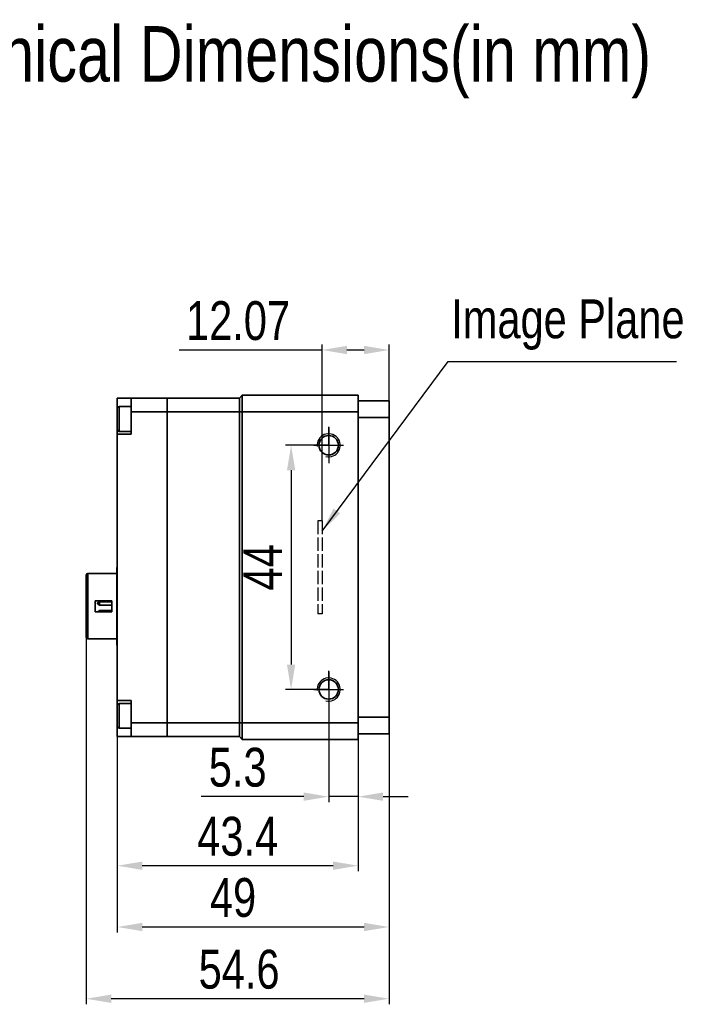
# Model space of a CAD drawing. Header units: millimetres. Extents: x 0 to 16413, y 0 to 744.
# Tile 3 of 4: x 16179 to 16300, y 566 to 744. Entities that reach past the tile are written whole.
import ezdxf

# ---------------------------------------------------------------- set-up
doc = ezdxf.new("R2010")
doc.units = ezdxf.units.MM
for name, pattern in [('ACAD_ISO02W100', [15, 12, -3]), ('CENTER', [50.8, 31.75, -6.35, 6.35, -6.35]), ('CENTER2', [28.575, 19.05, -3.175, 3.175, -3.175])]:
    doc.linetypes.add(name, pattern=pattern)
for name, color, linetype, lineweight in [('粗实线', 7, 'Continuous', 50), ('细实线', 3, 'Continuous', 25), ('细点画线', 1, 'CENTER2', 25), ('细虚线', 2, 'ACAD_ISO02W100', 25)]:
    doc.layers.add(name, color=color, linetype=linetype, lineweight=lineweight)
doc.styles.add('iTek', font='txt', dxfattribs={"width": 0.8, "height": 7})
doc.dimstyles.new('iTek', dxfattribs={"dimscale": 0, "dimtxt": 7, "dimasz": 4.5, "dimexe": 1, "dimexo": 0, "dimgap": 1.5, "dimtad": 1, "dimtoh": 1, "dimdsep": 46, "dimtxsty": 'iTek', "dimcen": 4, "dimclrd": 256, "dimclre": 256, "dimclrt": 256, "dimazin": 2, "dimtfac": 1, "dimtmove": 0, "dimatfit": 3, "dimfxl": 1, "dimlwd": -1, "dimlwe": -1, "dimarcsym": 0})

# ---------------------------------------------------------------- blocks, each defined once
blk = doc.blocks.new('*D88')
at = {"layer": 'Defpoints', "color": 0}
for p in [(16234.74, 666.97), (16227.97, 622.97), (16234.74, 622.97)]:
    blk.add_point(p, dxfattribs=at)
at = {"layer": '细实线'}
for p, q in [((16234.74, 666.97), (16226.97, 666.97)), ((16227.97, 662.47), (16227.97, 627.47)), ((16234.74, 622.97), (16226.97, 622.97))]:
    blk.add_line(p, q, dxfattribs=at)
for points in [[(16227.22, 662.47), (16228.72, 662.47), (16227.97, 666.97)], [(16227.22, 627.47), (16228.72, 627.47), (16227.97, 622.97)]]:
    blk.add_solid(points, dxfattribs=at)
at = {"layer": '细实线', "insert": (16222.85, 644.97), "char_height": 7, "attachment_point": 5, "rotation": 90, "style": 'iTek'}
blk.add_mtext('44', dxfattribs=at)
blk = doc.blocks.new('*D89')
at = {"layer": 'Defpoints', "color": 0}
for p in [(16245.61, 684.14), (16245.61, 674.97), (16233.54, 653.37)]:
    blk.add_point(p, dxfattribs=at)
at = {"layer": '细实线'}
for p, q in [((16233.54, 653.37), (16233.54, 685.14)), ((16245.61, 674.97), (16245.61, 685.14)), ((16233.54, 684.14), (16207.8, 684.14)), ((16241.11, 684.14), (16238.04, 684.14))]:
    blk.add_line(p, q, dxfattribs=at)
for points in [[(16238.04, 684.89), (16238.04, 683.39), (16233.54, 684.14)], [(16241.11, 684.89), (16241.11, 683.39), (16245.61, 684.14)]]:
    blk.add_solid(points, dxfattribs=at)
at = {"layer": '细实线', "insert": (16218.41, 689.39), "char_height": 7, "attachment_point": 5, "style": 'iTek'}
blk.add_mtext('12.07', dxfattribs=at)
blk = doc.blocks.new('*D90')
at = {"layer": 'Defpoints', "color": 0}
for p in [(16234.74, 622.97), (16240.04, 617.97), (16240.04, 603.66)]:
    blk.add_point(p, dxfattribs=at)
at = {"layer": '细实线'}
for p, q in [((16234.74, 622.97), (16234.74, 602.66)), ((16240.04, 617.97), (16240.04, 602.66)), ((16230.24, 603.66), (16211.76, 603.66)), ((16240.04, 603.66), (16234.74, 603.66)), ((16244.54, 603.66), (16249.04, 603.66))]:
    blk.add_line(p, q, dxfattribs=at)
for points in [[(16230.24, 604.41), (16230.24, 602.91), (16234.74, 603.66)], [(16244.54, 604.41), (16244.54, 602.91), (16240.04, 603.66)]]:
    blk.add_solid(points, dxfattribs=at)
at = {"layer": '细实线', "insert": (16218.35, 608.92), "char_height": 7, "attachment_point": 5, "style": 'iTek'}
blk.add_mtext('5.3', dxfattribs=at)
blk = doc.blocks.new('*D91')
at = {"layer": 'Defpoints', "color": 0}
for p in [(16196.66, 614.47), (16240.04, 613.97), (16196.66, 591.22)]:
    blk.add_point(p, dxfattribs=at)
at = {"layer": '细实线'}
for p, q in [((16196.66, 614.47), (16196.66, 590.22)), ((16240.04, 613.97), (16240.04, 590.22)), ((16235.54, 591.22), (16201.16, 591.22))]:
    blk.add_line(p, q, dxfattribs=at)
for points in [[(16201.16, 591.97), (16201.16, 590.47), (16196.66, 591.22)], [(16235.54, 591.97), (16235.54, 590.47), (16240.04, 591.22)]]:
    blk.add_solid(points, dxfattribs=at)
at = {"layer": '细实线', "insert": (16218.35, 596.48), "char_height": 7, "attachment_point": 5, "style": 'iTek'}
blk.add_mtext('43.4', dxfattribs=at)
blk = doc.blocks.new('*D92')
at = {"layer": 'Defpoints', "color": 0}
for p in [(16191.06, 632.37), (16245.61, 614.97), (16191.06, 567.25)]:
    blk.add_point(p, dxfattribs=at)
at = {"layer": '细实线'}
for p, q in [((16191.06, 632.37), (16191.06, 566.25)), ((16245.61, 614.97), (16245.61, 566.25)), ((16241.11, 567.25), (16195.56, 567.25))]:
    blk.add_line(p, q, dxfattribs=at)
for points in [[(16195.56, 568), (16195.56, 566.5), (16191.06, 567.25)], [(16241.11, 568), (16241.11, 566.5), (16245.61, 567.25)]]:
    blk.add_solid(points, dxfattribs=at)
at = {"layer": '细实线', "insert": (16218.6, 572.52), "char_height": 7, "attachment_point": 5, "style": 'iTek'}
blk.add_mtext('54.6', dxfattribs=at)
blk = doc.blocks.new('*D93')
at = {"layer": 'Defpoints', "color": 0}
for p in [(16196.66, 614.47), (16245.61, 614.97), (16245.61, 580.18)]:
    blk.add_point(p, dxfattribs=at)
at = {"layer": '细实线'}
for p, q in [((16196.66, 614.47), (16196.66, 579.18)), ((16245.61, 614.97), (16245.61, 579.18)), ((16201.16, 580.18), (16241.11, 580.18))]:
    blk.add_line(p, q, dxfattribs=at)
for points in [[(16201.16, 580.93), (16201.16, 579.43), (16196.66, 580.18)], [(16241.11, 580.93), (16241.11, 579.43), (16245.61, 580.18)]]:
    blk.add_solid(points, dxfattribs=at)
at = {"layer": '细实线', "insert": (16217.51, 585.45), "char_height": 7, "attachment_point": 5, "style": 'iTek'}
blk.add_mtext('49', dxfattribs=at)
blk = doc.blocks.new('*D98')
at = {"layer": 'Defpoints', "color": 0}
for p in [(16089.07, 669.76), (16058.95, 620.19)]:
    blk.add_point(p, dxfattribs=at)
at = {"layer": '细实线'}
for p, q in [((16107.35, 699.84), (16091.41, 673.6)), ((16174.76, 699.84), (16107.35, 699.84)), ((16058.95, 620.19), (16089.07, 669.76)), ((16056.61, 616.34), (16054.28, 612.5))]:
    blk.add_line(p, q, dxfattribs=at)
for points in [[(16090.77, 673.99), (16092.05, 673.21), (16089.07, 669.76)], [(16055.97, 616.73), (16057.25, 615.96), (16058.95, 620.19)]]:
    blk.add_solid(points, dxfattribs=at)
at = {"layer": '细实线', "insert": (16142.13, 705.92), "char_height": 7, "attachment_point": 5, "style": 'iTek'}
blk.add_mtext('M58x0.75,depth5.5', dxfattribs=at)

msp = doc.modelspace()

# ---------------------------------------------------------------- linework, layer by layer
at = {"layer": '粗实线', "lineweight": 35}
for p, q in [((16219.162, 675.973), (16218.662, 675.473)), ((16219.162, 675.973), (16219.162, 672.973)), ((16219.162, 675.973), (16240.042, 675.973)), ((16240.042, 672.973), (16240.042, 675.973)), ((16199.162, 675.473), (16196.662, 675.473)), ((16196.662, 675.473), (16196.662, 673.66)), ((16199.162, 672.973), (16199.162, 675.473)), ((16199.162, 675.473), (16205.662, 675.473)), ((16205.662, 672.973), (16205.662, 675.473)), ((16205.662, 675.473), (16218.662, 675.473)), ((16218.662, 675.473), (16218.662, 672.973)), ((16196.662, 670.981), (16196.662, 673.66)), ((16199.162, 673.973), (16196.974, 673.973)), ((16196.974, 673.973), (16196.974, 670.861)), ((16205.662, 672.973), (16199.162, 672.973)), ((16199.162, 668.973), (16199.162, 672.973)), ((16218.662, 672.973), (16205.662, 672.973)), ((16205.662, 672.973), (16205.662, 616.973)), ((16218.662, 672.973), (16218.662, 616.973)), ((16218.662, 672.973), (16219.162, 672.973)), ((16219.162, 672.973), (16219.162, 616.973)), ((16240.042, 672.973), (16219.162, 672.973)), ((16240.042, 672.973), (16240.042, 616.973)), ((16196.662, 669.785), (16196.662, 670.981)), ((16196.974, 670.861), (16196.974, 669.473)), ((16196.662, 668.973), (16196.662, 669.785)), ((16196.662, 668.973), (16196.662, 620.973)), ((16199.162, 668.973), (16196.662, 668.973)), ((16196.974, 669.473), (16199.162, 669.473)), ((16196.662, 644.973), (16196.562, 644.973)), ((16196.562, 644.973), (16196.562, 630.973)), ((16196.562, 643.873), (16191.362, 643.873)), ((16191.362, 643.873), (16191.362, 632.073)), ((16192.662, 638.973), (16195.662, 638.973)), ((16192.662, 636.973), (16192.662, 638.973)), ((16193.462, 638.823), (16193.062, 638.568)), ((16193.462, 638.742), (16193.062, 638.487)), ((16195.662, 638.823), (16193.462, 638.823)), ((16193.462, 638.823), (16193.462, 638.742)), ((16195.662, 638.742), (16193.462, 638.742)), ((16193.462, 638.742), (16193.462, 638.142)), ((16195.662, 638.973), (16195.662, 636.973)), ((16195.662, 636.973), (16192.662, 636.973)), ((16193.062, 638.568), (16193.062, 638.487)), ((16193.062, 638.487), (16193.062, 638.397)), ((16193.062, 638.397), (16193.462, 638.142)), ((16193.462, 637.173), (16193.148, 636.973)), ((16193.462, 638.142), (16195.662, 638.142)), ((16195.662, 637.173), (16193.462, 637.173)), ((16193.462, 637.173), (16193.462, 636.973)), ((16191.362, 632.073), (16196.562, 632.073)), ((16196.562, 630.973), (16196.662, 630.973)), ((16199.162, 620.973), (16196.662, 620.973)), ((16196.662, 620.16), (16196.662, 620.973)), ((16199.162, 616.973), (16199.162, 620.973)), ((16196.662, 617.423), (16196.662, 620.16)), ((16199.162, 620.473), (16196.974, 620.473)), ((16196.974, 620.473), (16196.974, 617.294)), ((16196.662, 616.285), (16196.662, 617.423)), ((16196.662, 616.285), (16196.662, 614.473)), ((16196.974, 617.294), (16196.974, 615.973)), ((16196.974, 615.973), (16199.162, 615.973)), ((16199.162, 616.973), (16205.662, 616.973)), ((16199.162, 614.473), (16199.162, 616.973)), ((16205.662, 616.973), (16218.662, 616.973)), ((16205.662, 614.473), (16205.662, 616.973)), ((16218.662, 616.973), (16218.662, 614.473)), ((16218.662, 616.973), (16219.162, 616.973)), ((16219.162, 616.973), (16240.042, 616.973)), ((16219.162, 616.973), (16219.162, 613.973)), ((16240.042, 613.973), (16240.042, 616.973)), ((16199.162, 614.473), (16196.662, 614.473)), ((16205.662, 614.473), (16199.162, 614.473)), ((16218.662, 614.473), (16205.662, 614.473)), ((16218.662, 614.473), (16219.162, 613.973)), ((16240.042, 613.973), (16219.162, 613.973))]:
    msp.add_line(p, q, dxfattribs=at)
at = {"layer": '粗实线', "linetype": 'Continuous', "lineweight": 35}
for p, q in [((16240.042, 674.973), (16245.612, 674.973)), ((16245.612, 674.973), (16245.612, 671.973)), ((16245.612, 671.973), (16240.042, 671.973)), ((16245.612, 671.973), (16245.612, 617.973)), ((16240.042, 617.973), (16245.612, 617.973)), ((16245.612, 617.973), (16245.612, 614.973)), ((16245.612, 614.973), (16240.042, 614.973))]:
    msp.add_line(p, q, dxfattribs=at)
at = {"layer": '粗实线', "lineweight": 35}
for centre in [(16234.742, 666.973), (16234.742, 622.973)]:
    msp.add_circle(centre, 1.75, dxfattribs=at)
for centre, radius, start, end in [((16196.974, 673.66), 0.312, 90, 180), ((16196.974, 669.785), 0.312, 180, 270), ((16191.362, 643.573), 0.3, 90, 180), ((16191.362, 632.373), 0.3, 180, 270), ((16196.974, 620.16), 0.312, 90, 180), ((16196.974, 616.285), 0.312, 180, 270)]:
    msp.add_arc(centre, radius, start, end, dxfattribs=at)
for points, knots in [([(16191.062, 643.573), (16191.062, 643.555), (16191.062, 643.517), (16191.062, 643.206), (16191.062, 642.689), (16191.062, 641.961), (16191.062, 641.212), (16191.062, 640.553), (16191.062, 639.88), (16191.062, 639.018), (16191.062, 638.314), (16191.062, 637.973)], [0, 0, 0, 0, 0.1164966, 0.2399716, 0.3685799, 0.4999174, 0.6312549, 0.6956116, 0.7600282, 0.8835032, 1, 1, 1, 1]), ([(16191.062, 637.973), (16191.062, 637.631), (16191.062, 636.928), (16191.062, 635.884), (16191.062, 634.88), (16191.062, 633.985), (16191.062, 633.377), (16191.062, 632.992), (16191.062, 632.687), (16191.062, 632.428), (16191.062, 632.391), (16191.062, 632.373)], [0, 0, 0, 0, 0.1164968, 0.2399717, 0.36858, 0.4999174, 0.6312549, 0.6956117, 0.7600283, 0.8835034, 1, 1, 1, 1])]:
    msp.add_open_spline(points, degree=3, knots=knots, dxfattribs=at)
at = {"layer": '细实线', "lineweight": 30}
for centre in [(16234.742, 666.973), (16234.742, 622.973)]:
    msp.add_arc(centre, 2.083, 256.2446, 185.72405, dxfattribs=at)
at = {"layer": '细点画线', "lineweight": 30}
for p, q in [((16234.742, 666.973), (16234.742, 670.302)), ((16234.742, 670.184), (16234.742, 663.761)), ((16232.062, 666.973), (16237.422, 666.973)), ((16234.742, 622.973), (16234.742, 626.302)), ((16234.742, 626.184), (16234.742, 619.761)), ((16232.062, 622.973), (16237.422, 622.973))]:
    msp.add_line(p, q, dxfattribs=at)
at = {"layer": '细虚线', "ltscale": 0.2}
for p, q in [((16233.542, 653.373), (16232.815, 653.373)), ((16232.815, 653.373), (16232.815, 636.573)), ((16233.542, 653.373), (16233.542, 636.573)), ((16233.542, 636.573), (16232.815, 636.573))]:
    msp.add_line(p, q, dxfattribs=at)

# ---------------------------------------------------------------- texts
at = {"layer": '细实线', "color": 1, "linetype": 'CENTER', "insert": (16024.117, 759.166), "char_height": 10, "width": 414.03807, "attachment_point": 1, "style": 'iTek'}
msp.add_mtext('{\\C0;\\PTS31MSGV-6M Camera Mechanical Dimensions(in mm)}', dxfattribs=at)
at = {"layer": '细实线', "linetype": 'CENTER', "insert": (16256.82, 693.257), "char_height": 7, "width": 45.73596, "attachment_point": 1, "style": 'iTek'}
msp.add_mtext('Image Plane', dxfattribs=at)

# ---------------------------------------------------------------- dimensions: what is measured, and where the dimension line sits
at = {"layer": '细实线'}
dim = msp.add_diameter_dim_2p(p1=(16058.949, 620.19), p2=(16089.07, 669.756), text='M58x0.75,depth5.5', dimstyle='iTek', override={"dimscale": 1}, dxfattribs=at)
dim.commit()
dim.dimension.update_dxf_attribs({"geometry": '*D98', "text_midpoint": (16142.128, 699.841), "dimtype": 163})
for base, p1, p2, override, picture, middle in [((16245.612, 684.139), (16233.542, 653.373), (16245.612, 674.973), {"dimscale": 1}, '*D89', (16218.411, 684.139)), ((16191.0619052, 567.2462287), (16245.6119053, 614.9728938), (16191.0619052, 632.3728931), {"dimscale": 1, "dimdec": 1}, '*D92', (16218.5969053, 567.2462287)), ((16240.042, 603.657), (16234.742, 622.973), (16240.042, 617.973), {"dimscale": 1}, '*D90', (16218.352, 603.657)), ((16245.61191, 580.18033), (16196.6619, 614.47289), (16245.61191, 614.97289), {"dimscale": 1, "dimdec": 1}, '*D93', (16217.5111, 580.18033))]:
    dim = msp.add_linear_dim(base=base, p1=p1, p2=p2, dimstyle='iTek', override=override, dxfattribs=at)
    dim.commit()
    dim.dimension.update_dxf_attribs({"geometry": picture, "text_midpoint": middle, "dimtype": 160})
dim = msp.add_linear_dim(base=(16227.965, 622.973), p1=(16234.742, 666.973), p2=(16234.742, 622.973), angle=90, dimstyle='iTek', override={"dimscale": 1}, dxfattribs=at)
dim.commit()
dim.dimension.update_dxf_attribs({"geometry": '*D88', "text_midpoint": (16222.849, 644.973)})
dim = msp.add_linear_dim(base=(16196.662, 591.218), p1=(16240.042, 613.973), p2=(16196.662, 614.473), dimstyle='iTek', override={"dimscale": 1, "dimdec": 1}, dxfattribs=at)
dim.commit()
dim.dimension.update_dxf_attribs({"geometry": '*D91', "text_midpoint": (16218.352, 596.479)})

# ---------------------------------------------------------------- leaders
at = {"layer": '细实线', "color": 1}
msp.add_leader([(16233.542, 651.519), (16256.242, 682.091), (16297.377, 682.091)], dimstyle='iTek', override={"dimscale": 1, "dimtad": 0}, dxfattribs=at)

doc.saveas('drawing.dxf')
